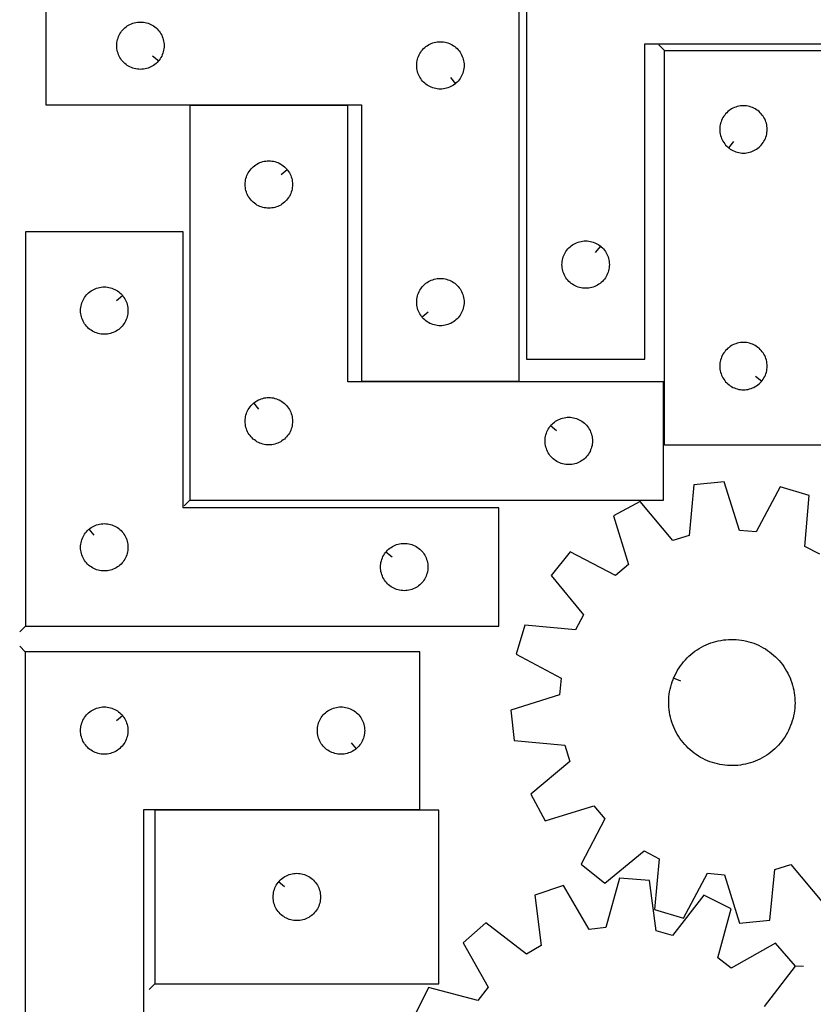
# Model space of a CAD drawing. Header units: millimetres. Extents: x 7 to 1243, y 7 to 1607.
# Tile 6 of 13: x 7 to 308, y 801 to 1176. Entities that reach past the tile are written whole.
import ezdxf

# ---------------------------------------------------------------- set-up
doc = ezdxf.new("R2010")
doc.units = ezdxf.units.MM
doc.layers.add('CUT', color=7, linetype='CONTINUOUS', true_color=0x000000)
doc.layers.add('LEADIN', color=1, linetype='CONTINUOUS', true_color=0xff0000)

msp = doc.modelspace()

# ---------------------------------------------------------------- linework, layer by layer
at = {"layer": 'CUT'}
for points in [[(199.316474, 1226.425665), (199.316474, 1046.425665), (244.316474, 1046.425665), (244.316474, 1166.425665), (349.316474, 1166.425665), (349.316474, 1226.425665)], [(196.601565, 1188.163626), (16.601565, 1188.163626), (16.601565, 1143.163626), (136.601565, 1143.163626), (136.601565, 1038.163626), (196.601565, 1038.163626)], [(59.554934, 1159.957143), (59.368123, 1159.729514), (58.965526, 1159.299665), (58.535677, 1158.897068), (58.080417, 1158.523446), (57.601697, 1158.180399), (57.101565, 1157.869397), (56.582163, 1157.591771), (56.045715, 1157.34871), (55.49452, 1157.141255), (54.930936, 1156.970294), (54.357377, 1156.836558), (53.7763, 1156.740622), (53.190193, 1156.682896), (52.601565, 1156.663626), (52.012936, 1156.682896), (51.426829, 1156.740622), (50.845752, 1156.836558), (50.272193, 1156.970294), (49.708609, 1157.141255), (49.157414, 1157.34871), (48.620966, 1157.591771), (48.101565, 1157.869397), (47.601432, 1158.180399), (47.122712, 1158.523446), (46.667452, 1158.897068), (46.237604, 1159.299665), (45.835006, 1159.729514), (45.461384, 1160.184773), (45.118338, 1160.663494), (44.807336, 1161.163626), (44.52971, 1161.683028), (44.286649, 1162.219475), (44.079193, 1162.770671), (43.908232, 1163.334255), (43.774497, 1163.907813), (43.678561, 1164.48889), (43.620834, 1165.074998), (43.601565, 1165.663626), (43.620834, 1166.252254), (43.678561, 1166.838362), (43.774497, 1167.419439), (43.908232, 1167.992997), (44.079193, 1168.556581), (44.286649, 1169.107777), (44.52971, 1169.644224), (44.807336, 1170.163626), (45.118338, 1170.663758), (45.461384, 1171.142479), (45.835006, 1171.597738), (46.237604, 1172.027587), (46.667452, 1172.430184), (47.122712, 1172.803806), (47.601432, 1173.146852), (48.101565, 1173.457855), (48.620966, 1173.735481), (49.157414, 1173.978542), (49.708609, 1174.185997), (50.272193, 1174.356958), (50.845752, 1174.490693), (51.426829, 1174.58663), (52.012936, 1174.644356), (52.601565, 1174.663626), (53.190193, 1174.644356), (53.7763, 1174.58663), (54.357377, 1174.490693), (54.930936, 1174.356958), (55.49452, 1174.185997), (56.045715, 1173.978542), (56.582163, 1173.735481), (57.101565, 1173.457855), (57.601697, 1173.146852), (58.080417, 1172.803806), (58.535677, 1172.430184), (58.965526, 1172.027587), (59.368123, 1171.597738), (59.741745, 1171.142479), (60.084791, 1170.663758), (60.395793, 1170.163626), (60.673419, 1169.644224), (60.91648, 1169.107777), (61.123936, 1168.556581), (61.294897, 1167.992997), (61.428632, 1167.419439), (61.524568, 1166.838362), (61.582295, 1166.252254), (61.601565, 1165.663626), (61.582295, 1165.074998), (61.524568, 1164.48889), (61.428632, 1163.907813), (61.294897, 1163.334255), (61.123936, 1162.770671), (60.91648, 1162.219475), (60.673419, 1161.683028), (60.395793, 1161.163626), (60.084791, 1160.663494), (59.741745, 1160.184773)], [(172.308047, 1151.210257), (172.080417, 1151.023446), (171.601697, 1150.680399), (171.101565, 1150.369397), (170.582163, 1150.091771), (170.045715, 1149.84871), (169.49452, 1149.641255), (168.930936, 1149.470294), (168.357377, 1149.336558), (167.7763, 1149.240622), (167.190193, 1149.182896), (166.601565, 1149.163626), (166.012936, 1149.182896), (165.426829, 1149.240622), (164.845752, 1149.336558), (164.272193, 1149.470294), (163.708609, 1149.641255), (163.157414, 1149.84871), (162.620966, 1150.091771), (162.101565, 1150.369397), (161.601432, 1150.680399), (161.122712, 1151.023446), (160.667452, 1151.397068), (160.237604, 1151.799665), (159.835006, 1152.229514), (159.461384, 1152.684773), (159.118338, 1153.163494), (158.807336, 1153.663626), (158.52971, 1154.183028), (158.286649, 1154.719475), (158.079193, 1155.270671), (157.908232, 1155.834255), (157.774497, 1156.407813), (157.678561, 1156.98889), (157.620834, 1157.574998), (157.601565, 1158.163626), (157.620834, 1158.752254), (157.678561, 1159.338362), (157.774497, 1159.919439), (157.908232, 1160.492997), (158.079193, 1161.056581), (158.286649, 1161.607777), (158.52971, 1162.144224), (158.807336, 1162.663626), (159.118338, 1163.163758), (159.461384, 1163.642479), (159.835006, 1164.097738), (160.237604, 1164.527587), (160.667452, 1164.930184), (161.122712, 1165.303806), (161.601432, 1165.646852), (162.101565, 1165.957855), (162.620966, 1166.235481), (163.157414, 1166.478542), (163.708609, 1166.685997), (164.272193, 1166.856958), (164.845752, 1166.990693), (165.426829, 1167.08663), (166.012936, 1167.144356), (166.601565, 1167.163626), (167.190193, 1167.144356), (167.7763, 1167.08663), (168.357377, 1166.990693), (168.930936, 1166.856958), (169.49452, 1166.685997), (170.045715, 1166.478542), (170.582163, 1166.235481), (171.101565, 1165.957855), (171.601697, 1165.646852), (172.080417, 1165.303806), (172.535677, 1164.930184), (172.965526, 1164.527587), (173.368123, 1164.097738), (173.741745, 1163.642479), (174.084791, 1163.163758), (174.395793, 1162.663626), (174.673419, 1162.144224), (174.91648, 1161.607777), (175.123936, 1161.056581), (175.294897, 1160.492997), (175.428632, 1159.919439), (175.524568, 1159.338362), (175.582295, 1158.752254), (175.601565, 1158.163626), (175.582295, 1157.574998), (175.524568, 1156.98889), (175.428632, 1156.407813), (175.294897, 1155.834255), (175.123936, 1155.270671), (174.91648, 1154.719475), (174.673419, 1154.183028), (174.395793, 1153.663626), (174.084791, 1153.163494), (173.741745, 1152.684773), (173.368123, 1152.229514), (172.965526, 1151.799665), (172.535677, 1151.397068)], [(251.79137, 1163.823046), (431.79137, 1163.823046), (431.79137, 1118.823046), (311.79137, 1118.823046), (311.79137, 1013.823046), (251.79137, 1013.823046)], [(71.40331, 992.878741), (251.40331, 992.878741), (251.40331, 1037.878741), (131.40331, 1037.878741), (131.40331, 1142.878741), (71.40331, 1142.878741)], [(276.084888, 1126.869677), (276.312518, 1126.682866), (276.791238, 1126.33982), (277.29137, 1126.028818), (277.810772, 1125.751192), (278.347219, 1125.50813), (278.898415, 1125.300675), (279.461999, 1125.129714), (280.035557, 1124.995979), (280.616635, 1124.900042), (281.202742, 1124.842316), (281.79137, 1124.823046), (282.379999, 1124.842316), (282.966106, 1124.900042), (283.547183, 1124.995979), (284.120742, 1125.129714), (284.684326, 1125.300675), (285.235521, 1125.50813), (285.771969, 1125.751192), (286.29137, 1126.028818), (286.791502, 1126.33982), (287.270223, 1126.682866), (287.725483, 1127.056488), (288.155331, 1127.459085), (288.557929, 1127.888934), (288.93155, 1128.344193), (289.274597, 1128.822914), (289.585599, 1129.323046), (289.863225, 1129.842448), (290.106286, 1130.378895), (290.313742, 1130.930091), (290.484703, 1131.493675), (290.618438, 1132.067233), (290.714374, 1132.648311), (290.772101, 1133.234418), (290.79137, 1133.823046), (290.772101, 1134.411674), (290.714374, 1134.997782), (290.618438, 1135.578859), (290.484703, 1136.152418), (290.313742, 1136.716001), (290.106286, 1137.267197), (289.863225, 1137.803644), (289.585599, 1138.323046), (289.274597, 1138.823178), (288.93155, 1139.301899), (288.557929, 1139.757159), (288.155331, 1140.187007), (287.725483, 1140.589605), (287.270223, 1140.963226), (286.791502, 1141.306273), (286.29137, 1141.617275), (285.771969, 1141.894901), (285.235521, 1142.137962), (284.684326, 1142.345417), (284.120742, 1142.516379), (283.547183, 1142.650114), (282.966106, 1142.74605), (282.379999, 1142.803777), (281.79137, 1142.823046), (281.202742, 1142.803777), (280.616635, 1142.74605), (280.035557, 1142.650114), (279.461999, 1142.516379), (278.898415, 1142.345417), (278.347219, 1142.137962), (277.810772, 1141.894901), (277.29137, 1141.617275), (276.791238, 1141.306273), (276.312518, 1140.963226), (275.857258, 1140.589605), (275.427409, 1140.187007), (275.024812, 1139.757159), (274.65119, 1139.301899), (274.308144, 1138.823178), (273.997142, 1138.323046), (273.719516, 1137.803644), (273.476455, 1137.267197), (273.268999, 1136.716001), (273.098038, 1136.152418), (272.964303, 1135.578859), (272.868367, 1134.997782), (272.81064, 1134.411674), (272.79137, 1133.823046), (272.81064, 1133.234418), (272.868367, 1132.648311), (272.964303, 1132.067233), (273.098038, 1131.493675), (273.268999, 1130.930091), (273.476455, 1130.378895), (273.719516, 1129.842448), (273.997142, 1129.323046), (274.308144, 1128.822914), (274.65119, 1128.344193), (275.024812, 1127.888934), (275.427409, 1127.459085), (275.857258, 1127.056488)], [(108.356679, 1118.585223), (108.54349, 1118.357594), (108.886537, 1117.878873), (109.197539, 1117.378741), (109.475165, 1116.859339), (109.718226, 1116.322892), (109.925681, 1115.771696), (110.096643, 1115.208112), (110.230378, 1114.634554), (110.326314, 1114.053477), (110.38404, 1113.467369), (110.40331, 1112.878741), (110.38404, 1112.290113), (110.326314, 1111.704005), (110.230378, 1111.122928), (110.096643, 1110.549369), (109.925681, 1109.985786), (109.718226, 1109.43459), (109.475165, 1108.898143), (109.197539, 1108.378741), (108.886537, 1107.878609), (108.54349, 1107.399888), (108.169868, 1106.944628), (107.767271, 1106.51478), (107.337422, 1106.112183), (106.882163, 1105.738561), (106.403442, 1105.395514), (105.90331, 1105.084512), (105.383908, 1104.806886), (104.847461, 1104.563825), (104.296265, 1104.35637), (103.732682, 1104.185408), (103.159123, 1104.051673), (102.578046, 1103.955737), (101.991938, 1103.898011), (101.40331, 1103.878741), (100.814682, 1103.898011), (100.228574, 1103.955737), (99.647497, 1104.051673), (99.073939, 1104.185408), (98.510355, 1104.35637), (97.959159, 1104.563825), (97.422712, 1104.806886), (96.90331, 1105.084512), (96.403178, 1105.395514), (95.924457, 1105.738561), (95.469198, 1106.112183), (95.039349, 1106.51478), (94.636752, 1106.944628), (94.26313, 1107.399888), (93.920084, 1107.878609), (93.609082, 1108.378741), (93.331455, 1108.898143), (93.088394, 1109.43459), (92.880939, 1109.985786), (92.709978, 1110.549369), (92.576243, 1111.122928), (92.480306, 1111.704005), (92.42258, 1112.290113), (92.40331, 1112.878741), (92.42258, 1113.467369), (92.480306, 1114.053477), (92.576243, 1114.634554), (92.709978, 1115.208112), (92.880939, 1115.771696), (93.088394, 1116.322892), (93.331455, 1116.859339), (93.609082, 1117.378741), (93.920084, 1117.878873), (94.26313, 1118.357594), (94.636752, 1118.812853), (95.039349, 1119.242702), (95.469198, 1119.645299), (95.924457, 1120.018921), (96.403178, 1120.361967), (96.90331, 1120.672969), (97.422712, 1120.950595), (97.959159, 1121.193657), (98.510355, 1121.401112), (99.073939, 1121.572073), (99.647497, 1121.705808), (100.228574, 1121.801745), (100.814682, 1121.859471), (101.40331, 1121.878741), (101.991938, 1121.859471), (102.578046, 1121.801745), (103.159123, 1121.705808), (103.732682, 1121.572073), (104.296265, 1121.401112), (104.847461, 1121.193657), (105.383908, 1120.950595), (105.90331, 1120.672969), (106.403442, 1120.361967), (106.882163, 1120.018921), (107.337422, 1119.645299), (107.767271, 1119.242702), (108.169868, 1118.812853)], [(8.856679, 944.942462), (188.856679, 944.942462), (188.856679, 989.942462), (68.856679, 989.942462), (68.856679, 1094.942462), (8.856679, 1094.942462)], [(227.522956, 1089.379034), (227.750586, 1089.192223), (228.180435, 1088.789626), (228.583032, 1088.359777), (228.956654, 1087.904518), (229.2997, 1087.425797), (229.610702, 1086.925665), (229.888328, 1086.406263), (230.13139, 1085.869816), (230.338845, 1085.31862), (230.509806, 1084.755037), (230.643541, 1084.181478), (230.739478, 1083.600401), (230.797204, 1083.014293), (230.816474, 1082.425665), (230.797204, 1081.837037), (230.739478, 1081.250929), (230.643541, 1080.669852), (230.509806, 1080.096294), (230.338845, 1079.53271), (230.13139, 1078.981514), (229.888328, 1078.445067), (229.610702, 1077.925665), (229.2997, 1077.425533), (228.956654, 1076.946812), (228.583032, 1076.491553), (228.180435, 1076.061704), (227.750586, 1075.659107), (227.295327, 1075.285485), (226.816606, 1074.942439), (226.316474, 1074.631437), (225.797072, 1074.35381), (225.260625, 1074.110749), (224.709429, 1073.903294), (224.145845, 1073.732333), (223.572287, 1073.598598), (222.99121, 1073.502661), (222.405102, 1073.444935), (221.816474, 1073.425665), (221.227846, 1073.444935), (220.641738, 1073.502661), (220.060661, 1073.598598), (219.487102, 1073.732333), (218.923519, 1073.903294), (218.372323, 1074.110749), (217.835876, 1074.35381), (217.316474, 1074.631437), (216.816342, 1074.942439), (216.337621, 1075.285485), (215.882361, 1075.659107), (215.452513, 1076.061704), (215.049916, 1076.491553), (214.676294, 1076.946812), (214.333247, 1077.425533), (214.022245, 1077.925665), (213.744619, 1078.445067), (213.501558, 1078.981514), (213.294103, 1079.53271), (213.123141, 1080.096294), (212.989406, 1080.669852), (212.89347, 1081.250929), (212.835743, 1081.837037), (212.816474, 1082.425665), (212.835743, 1083.014293), (212.89347, 1083.600401), (212.989406, 1084.181478), (213.123141, 1084.755037), (213.294103, 1085.31862), (213.501558, 1085.869816), (213.744619, 1086.406263), (214.022245, 1086.925665), (214.333247, 1087.425797), (214.676294, 1087.904518), (215.049916, 1088.359777), (215.452513, 1088.789626), (215.882361, 1089.192223), (216.337621, 1089.565845), (216.816342, 1089.908892), (217.316474, 1090.219894), (217.835876, 1090.49752), (218.372323, 1090.740581), (218.923519, 1090.948036), (219.487102, 1091.118998), (220.060661, 1091.252733), (220.641738, 1091.348669), (221.227846, 1091.406395), (221.816474, 1091.425665), (222.405102, 1091.406395), (222.99121, 1091.348669), (223.572287, 1091.252733), (224.145845, 1091.118998), (224.709429, 1090.948036), (225.260625, 1090.740581), (225.797072, 1090.49752), (226.316474, 1090.219894), (226.816606, 1089.908892), (227.295327, 1089.565845)], [(159.648195, 1062.457143), (159.461384, 1062.684773), (159.118338, 1063.163494), (158.807336, 1063.663626), (158.52971, 1064.183028), (158.286649, 1064.719475), (158.079193, 1065.270671), (157.908232, 1065.834255), (157.774497, 1066.407813), (157.678561, 1066.98889), (157.620834, 1067.574998), (157.601565, 1068.163626), (157.620834, 1068.752254), (157.678561, 1069.338362), (157.774497, 1069.919439), (157.908232, 1070.492997), (158.079193, 1071.056581), (158.286649, 1071.607777), (158.52971, 1072.144224), (158.807336, 1072.663626), (159.118338, 1073.163758), (159.461384, 1073.642479), (159.835006, 1074.097738), (160.237604, 1074.527587), (160.667452, 1074.930184), (161.122712, 1075.303806), (161.601432, 1075.646852), (162.101565, 1075.957855), (162.620966, 1076.235481), (163.157414, 1076.478542), (163.708609, 1076.685997), (164.272193, 1076.856958), (164.845752, 1076.990693), (165.426829, 1077.08663), (166.012936, 1077.144356), (166.601565, 1077.163626), (167.190193, 1077.144356), (167.7763, 1077.08663), (168.357377, 1076.990693), (168.930936, 1076.856958), (169.49452, 1076.685997), (170.045715, 1076.478542), (170.582163, 1076.235481), (171.101565, 1075.957855), (171.601697, 1075.646852), (172.080417, 1075.303806), (172.535677, 1074.930184), (172.965526, 1074.527587), (173.368123, 1074.097738), (173.741745, 1073.642479), (174.084791, 1073.163758), (174.395793, 1072.663626), (174.673419, 1072.144224), (174.91648, 1071.607777), (175.123936, 1071.056581), (175.294897, 1070.492997), (175.428632, 1069.919439), (175.524568, 1069.338362), (175.582295, 1068.752254), (175.601565, 1068.163626), (175.582295, 1067.574998), (175.524568, 1066.98889), (175.428632, 1066.407813), (175.294897, 1065.834255), (175.123936, 1065.270671), (174.91648, 1064.719475), (174.673419, 1064.183028), (174.395793, 1063.663626), (174.084791, 1063.163494), (173.741745, 1062.684773), (173.368123, 1062.229514), (172.965526, 1061.799665), (172.535677, 1061.397068), (172.080417, 1061.023446), (171.601697, 1060.680399), (171.101565, 1060.369397), (170.582163, 1060.091771), (170.045715, 1059.84871), (169.49452, 1059.641255), (168.930936, 1059.470294), (168.357377, 1059.336558), (167.7763, 1059.240622), (167.190193, 1059.182896), (166.601565, 1059.163626), (166.012936, 1059.182896), (165.426829, 1059.240622), (164.845752, 1059.336558), (164.272193, 1059.470294), (163.708609, 1059.641255), (163.157414, 1059.84871), (162.620966, 1060.091771), (162.101565, 1060.369397), (161.601432, 1060.680399), (161.122712, 1061.023446), (160.667452, 1061.397068), (160.237604, 1061.799665), (159.835006, 1062.229514)], [(45.810048, 1070.648944), (45.996859, 1070.421314), (46.339906, 1069.942594), (46.650908, 1069.442462), (46.928534, 1068.92306), (47.171595, 1068.386612), (47.37905, 1067.835417), (47.550012, 1067.271833), (47.683747, 1066.698274), (47.779683, 1066.117197), (47.83741, 1065.53109), (47.856679, 1064.942462), (47.83741, 1064.353833), (47.779683, 1063.767726), (47.683747, 1063.186649), (47.550012, 1062.61309), (47.37905, 1062.049506), (47.171595, 1061.498311), (46.928534, 1060.961863), (46.650908, 1060.442462), (46.339906, 1059.942329), (45.996859, 1059.463609), (45.623238, 1059.008349), (45.22064, 1058.5785), (44.790792, 1058.175903), (44.335532, 1057.802281), (43.856811, 1057.459235), (43.356679, 1057.148233), (42.837278, 1056.870607), (42.30083, 1056.627546), (41.749634, 1056.42009), (41.186051, 1056.249129), (40.612492, 1056.115394), (40.031415, 1056.019458), (39.445307, 1055.961731), (38.856679, 1055.942462), (38.268051, 1055.961731), (37.681944, 1056.019458), (37.100866, 1056.115394), (36.527308, 1056.249129), (35.963724, 1056.42009), (35.412528, 1056.627546), (34.876081, 1056.870607), (34.356679, 1057.148233), (33.856547, 1057.459235), (33.377826, 1057.802281), (32.922567, 1058.175903), (32.492718, 1058.5785), (32.090121, 1059.008349), (31.716499, 1059.463609), (31.373453, 1059.942329), (31.062451, 1060.442462), (30.784825, 1060.961863), (30.541764, 1061.498311), (30.334308, 1062.049506), (30.163347, 1062.61309), (30.029612, 1063.186649), (29.933676, 1063.767726), (29.875949, 1064.353833), (29.856679, 1064.942462), (29.875949, 1065.53109), (29.933676, 1066.117197), (30.029612, 1066.698274), (30.163347, 1067.271833), (30.334308, 1067.835417), (30.541764, 1068.386612), (30.784825, 1068.92306), (31.062451, 1069.442462), (31.373453, 1069.942594), (31.716499, 1070.421314), (32.090121, 1070.876574), (32.492718, 1071.306423), (32.922567, 1071.70902), (33.377826, 1072.082642), (33.856547, 1072.425688), (34.356679, 1072.73669), (34.876081, 1073.014316), (35.412528, 1073.257377), (35.963724, 1073.464833), (36.527308, 1073.635794), (37.100866, 1073.769529), (37.681944, 1073.865465), (38.268051, 1073.923192), (38.856679, 1073.942462), (39.445307, 1073.923192), (40.031415, 1073.865465), (40.612492, 1073.769529), (41.186051, 1073.635794), (41.749634, 1073.464833), (42.30083, 1073.257377), (42.837278, 1073.014316), (43.356679, 1072.73669), (43.856811, 1072.425688), (44.335532, 1072.082642), (44.790792, 1071.70902), (45.22064, 1071.306423), (45.623238, 1070.876574)], [(288.74474, 1038.116564), (288.93155, 1038.344193), (289.274597, 1038.822914), (289.585599, 1039.323046), (289.863225, 1039.842448), (290.106286, 1040.378895), (290.313742, 1040.930091), (290.484703, 1041.493675), (290.618438, 1042.067233), (290.714374, 1042.648311), (290.772101, 1043.234418), (290.79137, 1043.823046), (290.772101, 1044.411674), (290.714374, 1044.997782), (290.618438, 1045.578859), (290.484703, 1046.152418), (290.313742, 1046.716001), (290.106286, 1047.267197), (289.863225, 1047.803644), (289.585599, 1048.323046), (289.274597, 1048.823178), (288.93155, 1049.301899), (288.557929, 1049.757159), (288.155331, 1050.187007), (287.725483, 1050.589605), (287.270223, 1050.963226), (286.791502, 1051.306273), (286.29137, 1051.617275), (285.771969, 1051.894901), (285.235521, 1052.137962), (284.684326, 1052.345417), (284.120742, 1052.516379), (283.547183, 1052.650114), (282.966106, 1052.74605), (282.379999, 1052.803777), (281.79137, 1052.823046), (281.202742, 1052.803777), (280.616635, 1052.74605), (280.035557, 1052.650114), (279.461999, 1052.516379), (278.898415, 1052.345417), (278.347219, 1052.137962), (277.810772, 1051.894901), (277.29137, 1051.617275), (276.791238, 1051.306273), (276.312518, 1050.963226), (275.857258, 1050.589605), (275.427409, 1050.187007), (275.024812, 1049.757159), (274.65119, 1049.301899), (274.308144, 1048.823178), (273.997142, 1048.323046), (273.719516, 1047.803644), (273.476455, 1047.267197), (273.268999, 1046.716001), (273.098038, 1046.152418), (272.964303, 1045.578859), (272.868367, 1044.997782), (272.81064, 1044.411674), (272.79137, 1043.823046), (272.81064, 1043.234418), (272.868367, 1042.648311), (272.964303, 1042.067233), (273.098038, 1041.493675), (273.268999, 1040.930091), (273.476455, 1040.378895), (273.719516, 1039.842448), (273.997142, 1039.323046), (274.308144, 1038.822914), (274.65119, 1038.344193), (275.024812, 1037.888934), (275.427409, 1037.459085), (275.857258, 1037.056488), (276.312518, 1036.682866), (276.791238, 1036.33982), (277.29137, 1036.028818), (277.810772, 1035.751192), (278.347219, 1035.50813), (278.898415, 1035.300675), (279.461999, 1035.129714), (280.035557, 1034.995979), (280.616635, 1034.900042), (281.202742, 1034.842316), (281.79137, 1034.823046), (282.379999, 1034.842316), (282.966106, 1034.900042), (283.547183, 1034.995979), (284.120742, 1035.129714), (284.684326, 1035.300675), (285.235521, 1035.50813), (285.771969, 1035.751192), (286.29137, 1036.028818), (286.791502, 1036.33982), (287.270223, 1036.682866), (287.725483, 1037.056488), (288.155331, 1037.459085), (288.557929, 1037.888934)], [(95.696828, 1029.83211), (95.924457, 1030.018921), (96.403178, 1030.361967), (96.90331, 1030.672969), (97.422712, 1030.950595), (97.959159, 1031.193657), (98.510355, 1031.401112), (99.073939, 1031.572073), (99.647497, 1031.705808), (100.228574, 1031.801745), (100.814682, 1031.859471), (101.40331, 1031.878741), (101.991938, 1031.859471), (102.578046, 1031.801745), (103.159123, 1031.705808), (103.732682, 1031.572073), (104.296265, 1031.401112), (104.847461, 1031.193657), (105.383908, 1030.950595), (105.90331, 1030.672969), (106.403442, 1030.361967), (106.882163, 1030.018921), (107.337422, 1029.645299), (107.767271, 1029.242702), (108.169868, 1028.812853), (108.54349, 1028.357594), (108.886537, 1027.878873), (109.197539, 1027.378741), (109.475165, 1026.859339), (109.718226, 1026.322892), (109.925681, 1025.771696), (110.096643, 1025.208112), (110.230378, 1024.634554), (110.326314, 1024.053477), (110.38404, 1023.467369), (110.40331, 1022.878741), (110.38404, 1022.290113), (110.326314, 1021.704005), (110.230378, 1021.122928), (110.096643, 1020.549369), (109.925681, 1019.985786), (109.718226, 1019.43459), (109.475165, 1018.898143), (109.197539, 1018.378741), (108.886537, 1017.878609), (108.54349, 1017.399888), (108.169868, 1016.944628), (107.767271, 1016.51478), (107.337422, 1016.112183), (106.882163, 1015.738561), (106.403442, 1015.395514), (105.90331, 1015.084512), (105.383908, 1014.806886), (104.847461, 1014.563825), (104.296265, 1014.35637), (103.732682, 1014.185408), (103.159123, 1014.051673), (102.578046, 1013.955737), (101.991938, 1013.898011), (101.40331, 1013.878741), (100.814682, 1013.898011), (100.228574, 1013.955737), (99.647497, 1014.051673), (99.073939, 1014.185408), (98.510355, 1014.35637), (97.959159, 1014.563825), (97.422712, 1014.806886), (96.90331, 1015.084512), (96.403178, 1015.395514), (95.924457, 1015.738561), (95.469198, 1016.112183), (95.039349, 1016.51478), (94.636752, 1016.944628), (94.26313, 1017.399888), (93.920084, 1017.878609), (93.609082, 1018.378741), (93.331455, 1018.898143), (93.088394, 1019.43459), (92.880939, 1019.985786), (92.709978, 1020.549369), (92.576243, 1021.122928), (92.480306, 1021.704005), (92.42258, 1022.290113), (92.40331, 1022.878741), (92.42258, 1023.467369), (92.480306, 1024.053477), (92.576243, 1024.634554), (92.709978, 1025.208112), (92.880939, 1025.771696), (93.088394, 1026.322892), (93.331455, 1026.859339), (93.609082, 1027.378741), (93.920084, 1027.878873), (94.26313, 1028.357594), (94.636752, 1028.812853), (95.039349, 1029.242702), (95.469198, 1029.645299)], [(208.449941, 1021.085223), (208.636752, 1021.312853), (209.039349, 1021.742702), (209.469198, 1022.145299), (209.924457, 1022.518921), (210.403178, 1022.861967), (210.90331, 1023.172969), (211.422712, 1023.450595), (211.959159, 1023.693657), (212.510355, 1023.901112), (213.073939, 1024.072073), (213.647497, 1024.205808), (214.228574, 1024.301745), (214.814682, 1024.359471), (215.40331, 1024.378741), (215.991938, 1024.359471), (216.578046, 1024.301745), (217.159123, 1024.205808), (217.732682, 1024.072073), (218.296265, 1023.901112), (218.847461, 1023.693657), (219.383908, 1023.450595), (219.90331, 1023.172969), (220.403442, 1022.861967), (220.882163, 1022.518921), (221.337422, 1022.145299), (221.767271, 1021.742702), (222.169868, 1021.312853), (222.54349, 1020.857594), (222.886537, 1020.378873), (223.197539, 1019.878741), (223.475165, 1019.359339), (223.718226, 1018.822892), (223.925681, 1018.271696), (224.096643, 1017.708112), (224.230378, 1017.134554), (224.326314, 1016.553477), (224.38404, 1015.967369), (224.40331, 1015.378741), (224.38404, 1014.790113), (224.326314, 1014.204005), (224.230378, 1013.622928), (224.096643, 1013.049369), (223.925681, 1012.485786), (223.718226, 1011.93459), (223.475165, 1011.398143), (223.197539, 1010.878741), (222.886537, 1010.378609), (222.54349, 1009.899888), (222.169868, 1009.444628), (221.767271, 1009.01478), (221.337422, 1008.612183), (220.882163, 1008.238561), (220.403442, 1007.895514), (219.90331, 1007.584512), (219.383908, 1007.306886), (218.847461, 1007.063825), (218.296265, 1006.85637), (217.732682, 1006.685408), (217.159123, 1006.551673), (216.578046, 1006.455737), (215.991938, 1006.398011), (215.40331, 1006.378741), (214.814682, 1006.398011), (214.228574, 1006.455737), (213.647497, 1006.551673), (213.073939, 1006.685408), (212.510355, 1006.85637), (211.959159, 1007.063825), (211.422712, 1007.306886), (210.90331, 1007.584512), (210.403178, 1007.895514), (209.924457, 1008.238561), (209.469198, 1008.612183), (209.039349, 1009.01478), (208.636752, 1009.444628), (208.26313, 1009.899888), (207.920084, 1010.378609), (207.609082, 1010.878741), (207.331455, 1011.398143), (207.088394, 1011.93459), (206.880939, 1012.485786), (206.709978, 1013.049369), (206.576243, 1013.622928), (206.480306, 1014.204005), (206.42258, 1014.790113), (206.40331, 1015.378741), (206.42258, 1015.967369), (206.480306, 1016.553477), (206.576243, 1017.134554), (206.709978, 1017.708112), (206.880939, 1018.271696), (207.088394, 1018.822892), (207.331455, 1019.359339), (207.609082, 1019.878741), (207.920084, 1020.378873), (208.26313, 1020.857594)], [(33.150197, 981.895831), (33.377826, 982.082642), (33.856547, 982.425688), (34.356679, 982.73669), (34.876081, 983.014316), (35.412528, 983.257377), (35.963724, 983.464833), (36.527308, 983.635794), (37.100866, 983.769529), (37.681944, 983.865465), (38.268051, 983.923192), (38.856679, 983.942462), (39.445307, 983.923192), (40.031415, 983.865465), (40.612492, 983.769529), (41.186051, 983.635794), (41.749634, 983.464833), (42.30083, 983.257377), (42.837278, 983.014316), (43.356679, 982.73669), (43.856811, 982.425688), (44.335532, 982.082642), (44.790792, 981.70902), (45.22064, 981.306423), (45.623238, 980.876574), (45.996859, 980.421314), (46.339906, 979.942594), (46.650908, 979.442462), (46.928534, 978.92306), (47.171595, 978.386612), (47.37905, 977.835417), (47.550012, 977.271833), (47.683747, 976.698274), (47.779683, 976.117197), (47.83741, 975.53109), (47.856679, 974.942462), (47.83741, 974.353833), (47.779683, 973.767726), (47.683747, 973.186649), (47.550012, 972.61309), (47.37905, 972.049506), (47.171595, 971.498311), (46.928534, 970.961863), (46.650908, 970.442462), (46.339906, 969.942329), (45.996859, 969.463609), (45.623238, 969.008349), (45.22064, 968.5785), (44.790792, 968.175903), (44.335532, 967.802281), (43.856811, 967.459235), (43.356679, 967.148233), (42.837278, 966.870607), (42.30083, 966.627546), (41.749634, 966.42009), (41.186051, 966.249129), (40.612492, 966.115394), (40.031415, 966.019458), (39.445307, 965.961731), (38.856679, 965.942462), (38.268051, 965.961731), (37.681944, 966.019458), (37.100866, 966.115394), (36.527308, 966.249129), (35.963724, 966.42009), (35.412528, 966.627546), (34.876081, 966.870607), (34.356679, 967.148233), (33.856547, 967.459235), (33.377826, 967.802281), (32.922567, 968.175903), (32.492718, 968.5785), (32.090121, 969.008349), (31.716499, 969.463609), (31.373453, 969.942329), (31.062451, 970.442462), (30.784825, 970.961863), (30.541764, 971.498311), (30.334308, 972.049506), (30.163347, 972.61309), (30.029612, 973.186649), (29.933676, 973.767726), (29.875949, 974.353833), (29.856679, 974.942462), (29.875949, 975.53109), (29.933676, 976.117197), (30.029612, 976.698274), (30.163347, 977.271833), (30.334308, 977.835417), (30.541764, 978.386612), (30.784825, 978.92306), (31.062451, 979.442462), (31.373453, 979.942594), (31.716499, 980.421314), (32.090121, 980.876574), (32.492718, 981.306423), (32.922567, 981.70902)], [(145.90331, 973.148944), (146.090121, 973.376574), (146.492718, 973.806423), (146.922567, 974.20902), (147.377826, 974.582642), (147.856547, 974.925688), (148.356679, 975.23669), (148.876081, 975.514316), (149.412528, 975.757377), (149.963724, 975.964833), (150.527308, 976.135794), (151.100866, 976.269529), (151.681944, 976.365465), (152.268051, 976.423192), (152.856679, 976.442462), (153.445307, 976.423192), (154.031415, 976.365465), (154.612492, 976.269529), (155.186051, 976.135794), (155.749634, 975.964833), (156.30083, 975.757377), (156.837278, 975.514316), (157.356679, 975.23669), (157.856811, 974.925688), (158.335532, 974.582642), (158.790792, 974.20902), (159.22064, 973.806423), (159.623238, 973.376574), (159.996859, 972.921314), (160.339906, 972.442594), (160.650908, 971.942462), (160.928534, 971.42306), (161.171595, 970.886612), (161.37905, 970.335417), (161.550012, 969.771833), (161.683747, 969.198274), (161.779683, 968.617197), (161.83741, 968.03109), (161.856679, 967.442462), (161.83741, 966.853833), (161.779683, 966.267726), (161.683747, 965.686649), (161.550012, 965.11309), (161.37905, 964.549506), (161.171595, 963.998311), (160.928534, 963.461863), (160.650908, 962.942462), (160.339906, 962.442329), (159.996859, 961.963609), (159.623238, 961.508349), (159.22064, 961.0785), (158.790792, 960.675903), (158.335532, 960.302281), (157.856811, 959.959235), (157.356679, 959.648233), (156.837278, 959.370607), (156.30083, 959.127546), (155.749634, 958.92009), (155.186051, 958.749129), (154.612492, 958.615394), (154.031415, 958.519458), (153.445307, 958.461731), (152.856679, 958.442462), (152.268051, 958.461731), (151.681944, 958.519458), (151.100866, 958.615394), (150.527308, 958.749129), (149.963724, 958.92009), (149.412528, 959.127546), (148.876081, 959.370607), (148.356679, 959.648233), (147.856547, 959.959235), (147.377826, 960.302281), (146.922567, 960.675903), (146.492718, 961.0785), (146.090121, 961.508349), (145.716499, 961.963609), (145.373453, 962.442329), (145.062451, 962.942462), (144.784825, 963.461863), (144.541764, 963.998311), (144.334308, 964.549506), (144.163347, 965.11309), (144.029612, 965.686649), (143.933676, 966.267726), (143.875949, 966.853833), (143.856679, 967.442462), (143.875949, 968.03109), (143.933676, 968.617197), (144.029612, 969.198274), (144.163347, 969.771833), (144.334308, 970.335417), (144.541764, 970.886612), (144.784825, 971.42306), (145.062451, 971.942462), (145.373453, 972.442594), (145.716499, 972.921314)], [(255.247848, 925.172039), (255.436501, 925.623795), (255.850346, 926.511166), (256.300041, 927.380918), (256.784838, 928.231605), (257.30393, 929.061809), (257.856453, 929.870149), (258.441487, 930.655279), (259.058059, 931.415894), (259.705142, 932.150727), (260.381659, 932.858554), (261.086484, 933.538198), (261.818445, 934.188528), (262.576322, 934.808461), (263.358855, 935.396966), (264.164741, 935.953062), (264.992639, 936.475824), (265.84117, 936.964383), (266.708923, 937.417924), (267.594453, 937.835694), (268.496287, 938.216997), (269.412922, 938.561198), (270.342835, 938.867724), (271.284476, 939.136065), (272.236279, 939.365774), (273.196659, 939.55647), (274.164018, 939.707835), (275.136746, 939.819616), (276.113224, 939.891628), (277.091827, 939.923751), (278.070926, 939.915931), (279.048891, 939.868182), (280.024094, 939.780583), (280.994913, 939.65328), (281.959731, 939.486484), (282.916943, 939.280473), (283.864955, 939.035591), (284.802191, 938.752244), (285.727088, 938.430905), (286.63811, 938.072108), (287.533738, 937.67645), (288.412482, 937.244589), (289.272881, 936.777246), (290.113501, 936.275197), (290.932943, 935.739278), (291.729845, 935.170381), (292.502878, 934.569454), (293.250757, 933.937495), (293.972238, 933.275557), (294.666118, 932.584742), (295.331243, 931.8662), (295.966507, 931.121126), (296.570851, 930.35076), (297.143271, 929.556385), (297.682812, 928.739324), (298.188578, 927.900934), (298.659726, 927.042614), (299.095472, 926.16579), (299.495092, 925.271922), (299.857919, 924.362498), (300.18335, 923.439032), (300.470843, 922.503061), (300.719921, 921.556141), (300.930167, 920.599851), (301.101233, 919.635781), (301.232833, 918.665535), (301.324749, 917.690729), (301.376827, 916.712985), (301.388982, 915.733931), (301.361192, 914.755196), (301.293503, 913.778408), (301.18603, 912.805195), (301.038949, 911.837175), (300.852507, 910.87596), (300.627014, 909.923149), (300.362845, 908.980329), (300.060438, 908.049069), (299.720299, 907.130918), (299.342993, 906.227405), (298.929148, 905.340034), (298.479453, 904.470282), (297.994656, 903.619596), (297.475564, 902.789392), (296.923041, 901.981052), (296.338007, 901.195921), (295.721435, 900.435306), (295.074352, 899.700474), (294.397835, 898.992646), (293.69301, 898.313002), (292.961049, 897.662672), (292.203172, 897.042739), (291.420639, 896.454235), (290.614753, 895.898139), (289.786855, 895.375376), (288.938324, 894.886818), (288.070571, 894.433276), (287.185041, 894.015506), (286.283207, 893.634204), (285.366572, 893.290003), (284.436659, 892.983477), (283.495018, 892.715136), (282.543215, 892.485426), (281.582835, 892.29473), (280.615476, 892.143366), (279.642748, 892.031584), (278.66627, 891.959572), (277.687667, 891.927449), (276.708568, 891.935269), (275.730603, 891.983018), (274.7554, 892.070617), (273.784581, 892.197921), (272.819763, 892.364716), (271.862551, 892.570727), (270.914539, 892.815609), (269.977303, 893.098956), (269.052406, 893.420296), (268.141384, 893.779093), (267.245756, 894.174751), (266.367012, 894.606611), (265.506613, 895.073954), (264.665993, 895.576003), (263.846551, 896.111922), (263.049649, 896.680819), (262.276616, 897.281747), (261.528737, 897.913706), (260.807256, 898.575643), (260.113376, 899.266458), (259.448251, 899.985001), (258.812987, 900.730075), (258.208643, 901.50044), (257.636223, 902.294815), (257.096682, 903.111877), (256.590916, 903.950266), (256.119768, 904.808587), (255.684022, 905.685411), (255.284402, 906.579278), (254.921575, 907.488702), (254.596144, 908.412168), (254.308651, 909.34814), (254.059573, 910.295059), (253.849327, 911.251349), (253.678261, 912.21542), (253.546661, 913.185665), (253.454745, 914.160471), (253.402667, 915.138215), (253.390512, 916.11727), (253.418302, 917.096005), (253.485991, 918.072792), (253.593464, 919.046006), (253.740545, 920.014026), (253.926987, 920.975241), (254.15248, 921.928051), (254.416649, 922.870871), (254.719056, 923.802132), (255.059195, 924.720282)], [(8.836737, 935.257452), (8.836737, 755.257452), (53.836737, 755.257452), (53.836737, 875.257452), (158.836737, 875.257452), (158.836737, 935.257452)], [(45.790107, 910.963935), (45.976918, 910.736305), (46.319964, 910.257584), (46.630966, 909.757452), (46.908592, 909.23805), (47.151653, 908.701603), (47.359109, 908.150407), (47.53007, 907.586824), (47.663805, 907.013265), (47.759741, 906.432188), (47.817468, 905.84608), (47.836737, 905.257452), (47.817468, 904.668824), (47.759741, 904.082717), (47.663805, 903.501639), (47.53007, 902.928081), (47.359109, 902.364497), (47.151653, 901.813301), (46.908592, 901.276854), (46.630966, 900.757452), (46.319964, 900.25732), (45.976918, 899.778599), (45.603296, 899.32334), (45.200698, 898.893491), (44.77085, 898.490894), (44.31559, 898.117272), (43.83687, 897.774226), (43.336737, 897.463224), (42.817336, 897.185598), (42.280888, 896.942536), (41.729693, 896.735081), (41.166109, 896.56412), (40.59255, 896.430385), (40.011473, 896.334449), (39.425366, 896.276722), (38.836737, 896.257452), (38.248109, 896.276722), (37.662002, 896.334449), (37.080925, 896.430385), (36.507366, 896.56412), (35.943782, 896.735081), (35.392587, 896.942536), (34.856139, 897.185598), (34.336737, 897.463224), (33.836605, 897.774226), (33.357885, 898.117272), (32.902625, 898.490894), (32.472776, 898.893491), (32.070179, 899.32334), (31.696557, 899.778599), (31.353511, 900.25732), (31.042509, 900.757452), (30.764883, 901.276854), (30.521822, 901.813301), (30.314366, 902.364497), (30.143405, 902.928081), (30.00967, 903.501639), (29.913734, 904.082717), (29.856007, 904.668824), (29.836737, 905.257452), (29.856007, 905.84608), (29.913734, 906.432188), (30.00967, 907.013265), (30.143405, 907.586824), (30.314366, 908.150407), (30.521822, 908.701603), (30.764883, 909.23805), (31.042509, 909.757452), (31.353511, 910.257584), (31.696557, 910.736305), (32.070179, 911.191565), (32.472776, 911.621413), (32.902625, 912.024011), (33.357885, 912.397632), (33.836605, 912.740679), (34.336737, 913.051681), (34.856139, 913.329307), (35.392587, 913.572368), (35.943782, 913.779823), (36.507366, 913.950785), (37.080925, 914.08452), (37.662002, 914.180456), (38.248109, 914.238183), (38.836737, 914.257452), (39.425366, 914.238183), (40.011473, 914.180456), (40.59255, 914.08452), (41.166109, 913.950785), (41.729693, 913.779823), (42.280888, 913.572368), (42.817336, 913.329307), (43.336737, 913.051681), (43.83687, 912.740679), (44.31559, 912.397632), (44.77085, 912.024011), (45.200698, 911.621413), (45.603296, 911.191565)], [(134.54322, 898.304083), (134.31559, 898.117272), (133.83687, 897.774226), (133.336737, 897.463224), (132.817336, 897.185598), (132.280888, 896.942536), (131.729693, 896.735081), (131.166109, 896.56412), (130.59255, 896.430385), (130.011473, 896.334449), (129.425366, 896.276722), (128.836737, 896.257452), (128.248109, 896.276722), (127.662002, 896.334449), (127.080925, 896.430385), (126.507366, 896.56412), (125.943782, 896.735081), (125.392587, 896.942536), (124.856139, 897.185598), (124.336737, 897.463224), (123.836605, 897.774226), (123.357885, 898.117272), (122.902625, 898.490894), (122.472776, 898.893491), (122.070179, 899.32334), (121.696557, 899.778599), (121.353511, 900.25732), (121.042509, 900.757452), (120.764883, 901.276854), (120.521822, 901.813301), (120.314366, 902.364497), (120.143405, 902.928081), (120.00967, 903.501639), (119.913734, 904.082717), (119.856007, 904.668824), (119.836737, 905.257452), (119.856007, 905.84608), (119.913734, 906.432188), (120.00967, 907.013265), (120.143405, 907.586824), (120.314366, 908.150407), (120.521822, 908.701603), (120.764883, 909.23805), (121.042509, 909.757452), (121.353511, 910.257584), (121.696557, 910.736305), (122.070179, 911.191565), (122.472776, 911.621413), (122.902625, 912.024011), (123.357885, 912.397632), (123.836605, 912.740679), (124.336737, 913.051681), (124.856139, 913.329307), (125.392587, 913.572368), (125.943782, 913.779823), (126.507366, 913.950785), (127.080925, 914.08452), (127.662002, 914.180456), (128.248109, 914.238183), (128.836737, 914.257452), (129.425366, 914.238183), (130.011473, 914.180456), (130.59255, 914.08452), (131.166109, 913.950785), (131.729693, 913.779823), (132.280888, 913.572368), (132.817336, 913.329307), (133.336737, 913.051681), (133.83687, 912.740679), (134.31559, 912.397632), (134.77085, 912.024011), (135.200698, 911.621413), (135.603296, 911.191565), (135.976918, 910.736305), (136.319964, 910.257584), (136.630966, 909.757452), (136.908592, 909.23805), (137.151653, 908.701603), (137.359109, 908.150407), (137.53007, 907.586824), (137.663805, 907.013265), (137.759741, 906.432188), (137.817468, 905.84608), (137.836737, 905.257452), (137.817468, 904.668824), (137.759741, 904.082717), (137.663805, 903.501639), (137.53007, 902.928081), (137.359109, 902.364497), (137.151653, 901.813301), (136.908592, 901.276854), (136.630966, 900.757452), (136.319964, 900.25732), (135.976918, 899.778599), (135.603296, 899.32334), (135.200698, 898.893491), (134.77085, 898.490894)], [(58.045182, 808.988005), (166.045182, 808.988005), (166.045182, 874.988005), (58.045182, 874.988005)], [(105.091813, 847.694488), (105.278624, 847.922118), (105.681221, 848.351966), (106.11107, 848.754564), (106.566329, 849.128185), (107.04505, 849.471232), (107.545182, 849.782234), (108.064584, 850.05986), (108.601031, 850.302921), (109.152227, 850.510376), (109.715811, 850.681338), (110.289369, 850.815073), (110.870447, 850.911009), (111.456554, 850.968736), (112.045182, 850.988005), (112.63381, 850.968736), (113.219918, 850.911009), (113.800995, 850.815073), (114.374554, 850.681338), (114.938137, 850.510376), (115.489333, 850.302921), (116.025781, 850.05986), (116.545182, 849.782234), (117.045314, 849.471232), (117.524035, 849.128185), (117.979295, 848.754564), (118.409143, 848.351966), (118.811741, 847.922118), (119.185362, 847.466858), (119.528409, 846.988137), (119.839411, 846.488005), (120.117037, 845.968604), (120.360098, 845.432156), (120.567553, 844.880961), (120.738515, 844.317377), (120.87225, 843.743818), (120.968186, 843.162741), (121.025913, 842.576633), (121.045182, 841.988005), (121.025913, 841.399377), (120.968186, 840.81327), (120.87225, 840.232192), (120.738515, 839.658634), (120.567553, 839.09505), (120.360098, 838.543854), (120.117037, 838.007407), (119.839411, 837.488005), (119.528409, 836.987873), (119.185362, 836.509152), (118.811741, 836.053893), (118.409143, 835.624044), (117.979295, 835.221447), (117.524035, 834.847825), (117.045314, 834.504779), (116.545182, 834.193777), (116.025781, 833.916151), (115.489333, 833.67309), (114.938137, 833.465634), (114.374554, 833.294673), (113.800995, 833.160938), (113.219918, 833.065002), (112.63381, 833.007275), (112.045182, 832.988005), (111.456554, 833.007275), (110.870447, 833.065002), (110.289369, 833.160938), (109.715811, 833.294673), (109.152227, 833.465634), (108.601031, 833.67309), (108.064584, 833.916151), (107.545182, 834.193777), (107.04505, 834.504779), (106.566329, 834.847825), (106.11107, 835.221447), (105.681221, 835.624044), (105.278624, 836.053893), (104.905002, 836.509152), (104.561956, 836.987873), (104.250954, 837.488005), (103.973328, 838.007407), (103.730267, 838.543854), (103.522811, 839.09505), (103.35185, 839.658634), (103.218115, 840.232192), (103.122179, 840.81327), (103.064452, 841.399377), (103.045182, 841.988005), (103.064452, 842.576633), (103.122179, 843.162741), (103.218115, 843.743818), (103.35185, 844.317377), (103.522811, 844.880961), (103.730267, 845.432156), (103.973328, 845.968604), (104.250954, 846.488005), (104.561956, 846.988137), (104.905002, 847.466858)]]:
    msp.add_lwpolyline(points, close=True, dxfattribs=at)
for points in [[(310.769732, 972.305091), (305.082842, 975.305419), (306.811336, 994.604505), (295.75389, 997.893632), (286.653335, 980.787425), (280.251158, 981.383088), (274.462638, 999.874585), (262.988196, 998.681841), (261.126641, 979.395134), (254.98385, 977.495448), (242.559565, 992.364193), (232.415006, 986.871162), (238.075857, 968.340183), (233.127637, 964.234357), (215.959072, 973.216718), (208.688814, 964.259664), (221.010256, 949.305586), (218.009928, 943.618695), (198.710842, 945.34719), (195.421715, 934.289744), (212.527922, 925.189189), (211.932259, 918.787011), (193.440762, 912.998491), (194.633507, 901.524049), (213.920213, 899.662494), (215.819899, 893.519703), (200.951154, 881.095418), (206.444185, 870.950859), (224.975165, 876.61171), (229.08099, 871.66349), (220.098629, 854.494925), (229.055683, 847.224667), (244.009762, 859.54611), (249.696652, 856.545781), (247.968158, 837.246695), (259.025604, 833.957568), (268.126159, 851.063775), (274.528336, 850.468112), (280.316856, 831.976615), (291.791298, 833.16936), (293.652853, 852.456066), (299.795644, 854.355752), (312.219929, 839.487008)], [(289.766029, 800.370986), (301.571965, 815.735305), (294.001401, 824.440019), (277.148129, 814.879181), (272.063186, 818.814412), (277.090778, 837.527128), (266.76534, 842.672106), (254.85372, 827.389575), (248.649898, 829.079331), (246.133741, 848.291602), (234.625383, 849.093568), (229.468852, 830.415971), (223.090626, 829.603002), (213.413782, 846.389935), (202.474547, 842.726796), (204.85814, 823.497628), (199.276538, 820.305701), (183.912219, 832.111637), (175.207505, 824.541074), (184.768343, 807.687801), (180.833112, 802.602858), (162.120396, 807.63045), (156.975418, 797.305012)]]:
    msp.add_lwpolyline(points, dxfattribs=at)
at = {"layer": 'LEADIN'}
for p, q in [((249.67005, 1165.944367), (251.79137, 1163.823046)), ((57.235902, 1161.860323), (59.554934, 1159.957143)), ((170.404867, 1153.529288), (172.308047, 1151.210257)), ((277.988068, 1129.188708), (276.084888, 1126.869677)), ((106.037648, 1116.682044), (108.356679, 1118.585223)), ((225.619777, 1087.060003), (227.522956, 1089.379034)), ((43.491017, 1068.745764), (45.810048, 1070.648944)), ((161.967227, 1064.360323), (159.648195, 1062.457143)), ((286.425708, 1040.019743), (288.74474, 1038.116564)), ((97.600007, 1027.513079), (95.696828, 1029.83211)), ((210.768972, 1019.182044), (208.449941, 1021.085223)), ((69.28199, 990.75742), (71.40331, 992.878741)), ((35.053377, 979.576799), (33.150197, 981.895831)), ((148.222341, 971.245764), (145.90331, 973.148944)), ((6.735359, 942.821141), (8.856679, 944.942462)), ((6.715417, 937.378773), (8.836737, 935.257452)), ((258.016161, 924.015993), (255.247848, 925.172039)), ((43.471075, 909.060755), (45.790107, 910.963935)), ((132.64004, 900.623114), (134.54322, 898.304083)), ((107.410844, 845.791308), (105.091813, 847.694488)), ((304.564707, 815.526754), (301.571965, 815.735305)), ((55.923862, 806.866685), (58.045182, 808.988005))]:
    msp.add_line(p, q, dxfattribs=at)

doc.saveas('drawing.dxf')
